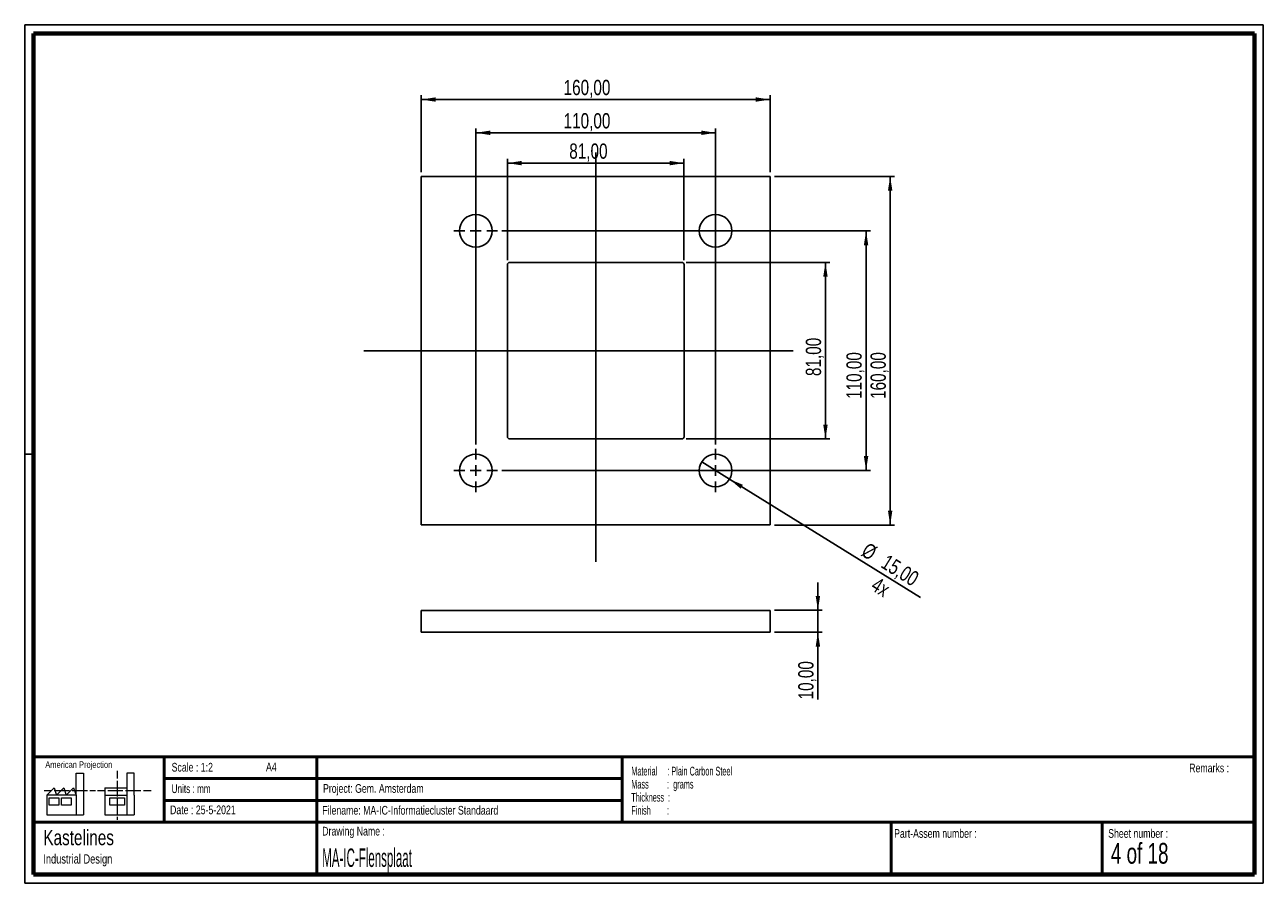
# Paper-space layout 'Sheet4' of a CAD drawing. Header units: millimetres. Extents: x 7 to 291, y 7 to 204.
import ezdxf

# ---------------------------------------------------------------- set-up
doc = ezdxf.new("R2010")
doc.units = ezdxf.units.MM
for name, color, linetype in [('BORDERS', 7, 'Continuous'), ('DRAWING', 7, 'Continuous'), ('TEXT_SHEET_FORMAT', 7, 'Continuous')]:
    doc.layers.add(name, color=color, linetype=linetype)
doc.styles.add('SLDTEXTSTYLE0', font='TXT', dxfattribs={"width": 0.7})
doc.styles.add('SLDTEXTSTYLE1', font='TXT', dxfattribs={"width": 0.75})
doc.styles.add('SLDTEXTSTYLE2', font='TXT', dxfattribs={"width": 0.678571})
doc.styles.add('SLDTEXTSTYLE4', font='TXT', dxfattribs={"width": 0.55})
doc.styles.add('SLDTEXTSTYLE5', font='TXT', dxfattribs={"width": 0.605})
doc.styles.add('SLDTEXTSTYLE6', font='TXT', dxfattribs={"width": 0.549})
doc.styles.add('SLDTEXTSTYLE7', font='TXT', dxfattribs={"width": 0.467045})
doc.dimstyles.new('SLDDIMSTYLE4', dxfattribs={"dimtxt": 3.5, "dimasz": 3.302, "dimexe": 0, "dimexo": 0.0625, "dimgap": 0.875, "dimtad": 1, "dimlfac": 2, "dimrnd": 1e-09, "dimzin": 12, "dimdsep": 46, "dimtxsty": 'SLDTEXTSTYLE1', "dimsah": 1, "dimcen": 0.09, "dimadec": 0, "dimazin": 3, "dimtfac": 1, "dimtmove": 0, "dimatfit": 0, "dimfxl": 1, "dimfrac": 2, "dimtolj": 1, "dimtzin": 12, "dimarcsym": 0})
doc.dimstyles.new('SLDDIMSTYLE5', dxfattribs={"dimtxt": 3.5, "dimasz": 3.302, "dimexe": 0, "dimexo": 0.0625, "dimgap": 0.875, "dimtad": 1, "dimlfac": 2, "dimrnd": 1e-09, "dimzin": 12, "dimdsep": 46, "dimtxsty": 'SLDTEXTSTYLE1', "dimsah": 1, "dimcen": 0.09, "dimadec": 0, "dimazin": 3, "dimtfac": 1, "dimtofl": 0, "dimtmove": 0, "dimatfit": 3, "dimfxl": 1, "dimfrac": 2, "dimtolj": 1, "dimtzin": 12, "dimarcsym": 0})
doc.dimstyles.new('SLDDIMSTYLE6', dxfattribs={"dimtxt": 3.5, "dimasz": 3.302, "dimexe": 0, "dimexo": 0.0625, "dimgap": 0.875, "dimtad": 1, "dimlfac": 2, "dimrnd": 1e-09, "dimzin": 12, "dimdsep": 46, "dimtxsty": 'SLDTEXTSTYLE1', "dimblk1": 'NONE', "dimsah": 1, "dimcen": 0, "dimadec": 0, "dimazin": 3, "dimtfac": 1, "dimtmove": 0, "dimatfit": 3, "dimldrblk": 'NONE', "dimfxl": 1, "dimfrac": 2, "dimtolj": 1, "dimtzin": 12, "dimarcsym": 0})

# ---------------------------------------------------------------- blocks, each defined once
blk = doc.blocks.new('SW_NOTE_0_28')
at = {"layer": 'TEXT_SHEET_FORMAT', "color": 0, "char_height": 2, "attachment_point": 1}
for s, insert, style in [('Material     : Plain Carbon Steel', (0, 2.58), 'SLDTEXTSTYLE5'), ('Mass         :  grams', (0, -0.42), 'SLDTEXTSTYLE4'), ('Thickness  :', (0, -3.42), 'SLDTEXTSTYLE5'), ('Finish        :', (0, -6.42), 'SLDTEXTSTYLE6')]:
    blk.add_mtext(s, dxfattribs=dict(at, insert=insert, style=style))
blk = doc.blocks.new('SW_NOTE_0_29')
at = {"layer": 'DRAWING', "color": 0, "attachment_point": 1, "style": 'SLDTEXTSTYLE1'}
for s, insert, char_height in [('Kastelines', (0, 4.51), 3.5), ('Industrial Design', (0, -1.09), 2.1167)]:
    blk.add_mtext(s, dxfattribs=dict(at, insert=insert, char_height=char_height))
blk = doc.blocks.new('_D_10')
at = {"layer": 'DRAWING', "color": 7}
for p, q in [((188.45, 69.41), (188.45, 75.76)), ((178.49, 69.41), (189.45, 69.41)), ((188.45, 69.41), (188.45, 64.41)), ((178.49, 64.41), (189.45, 64.41)), ((188.45, 64.41), (188.45, 48.97))]:
    blk.add_line(p, q, dxfattribs=at)
for points in [[(188.45, 69.41), (188.95, 72.71), (187.94, 72.71)], [(188.45, 64.41), (187.94, 61.11), (188.95, 61.11)]]:
    blk.add_solid(points, dxfattribs=at)
at = {"layer": 'DRAWING', "color": 7, "insert": (183.93, 48.97), "char_height": 3.5, "attachment_point": 1, "rotation": 90, "style": 'SLDTEXTSTYLE1'}
blk.add_mtext('10,00', dxfattribs=at)
blk = doc.blocks.new('_D_11')
at = {"layer": 'DRAWING', "color": 7}
for p, q in [((178.49, 168.99), (206.02, 168.99)), ((205.02, 88.99), (205.02, 168.99)), ((178.49, 88.99), (206.02, 88.99))]:
    blk.add_line(p, q, dxfattribs=at)
for points in [[(205.02, 168.99), (204.51, 165.69), (205.53, 165.69)], [(205.02, 88.99), (205.53, 92.29), (204.51, 92.29)]]:
    blk.add_solid(points, dxfattribs=at)
at = {"layer": 'DRAWING', "color": 7, "insert": (200.51, 117.92), "char_height": 3.5, "attachment_point": 1, "rotation": 90, "style": 'SLDTEXTSTYLE1'}
blk.add_mtext('160,00', dxfattribs=at)
blk = doc.blocks.new('_D_12')
at = {"layer": 'DRAWING', "color": 7}
for p, q in [((97.49, 169.99), (97.49, 187.62)), ((177.49, 169.99), (177.49, 187.62)), ((177.49, 186.62), (97.49, 186.62))]:
    blk.add_line(p, q, dxfattribs=at)
for points in [[(97.49, 186.62), (100.8, 186.12), (100.8, 187.13)], [(177.49, 186.62), (174.19, 187.13), (174.19, 186.12)]]:
    blk.add_solid(points, dxfattribs=at)
at = {"layer": 'DRAWING', "color": 7, "insert": (130.13, 191.14), "char_height": 3.5, "attachment_point": 1, "style": 'SLDTEXTSTYLE1'}
blk.add_mtext('160,00', dxfattribs=at)
blk = doc.blocks.new('_D_13')
at = {"layer": 'DRAWING', "color": 7}
for p, q in [((109.99, 107.49), (109.99, 179.99)), ((109.99, 178.99), (164.99, 178.99)), ((164.99, 107.49), (164.99, 179.99))]:
    blk.add_line(p, q, dxfattribs=at)
for points in [[(109.99, 178.99), (113.3, 178.48), (113.3, 179.5)], [(164.99, 178.99), (161.69, 179.5), (161.69, 178.48)]]:
    blk.add_solid(points, dxfattribs=at)
at = {"layer": 'DRAWING', "color": 7, "insert": (130.13, 183.5), "char_height": 3.5, "attachment_point": 1, "style": 'SLDTEXTSTYLE1'}
blk.add_mtext('110,00', dxfattribs=at)
blk = doc.blocks.new('_D_14')
at = {"layer": 'DRAWING', "color": 7}
for p, q in [((117.24, 149.74), (117.24, 173.03)), ((117.24, 172.03), (157.74, 172.03)), ((157.74, 149.74), (157.74, 173.03))]:
    blk.add_line(p, q, dxfattribs=at)
for points in [[(117.24, 172.03), (120.55, 171.52), (120.55, 172.54)], [(157.74, 172.03), (154.44, 172.54), (154.44, 171.52)]]:
    blk.add_solid(points, dxfattribs=at)
at = {"layer": 'DRAWING', "color": 7, "insert": (131.43, 176.54), "char_height": 3.5, "attachment_point": 1, "style": 'SLDTEXTSTYLE1'}
blk.add_mtext('81,00', dxfattribs=at)
blk = doc.blocks.new('_D_15')
at = {"layer": 'DRAWING', "color": 7}
for p, q in [((115.99, 156.49), (200.49, 156.49)), ((199.49, 156.49), (199.49, 101.49)), ((115.99, 101.49), (200.49, 101.49))]:
    blk.add_line(p, q, dxfattribs=at)
for points in [[(199.49, 156.49), (198.99, 153.19), (200, 153.19)], [(199.49, 101.49), (200, 104.79), (198.99, 104.79)]]:
    blk.add_solid(points, dxfattribs=at)
at = {"layer": 'DRAWING', "color": 7, "insert": (194.98, 117.92), "char_height": 3.5, "attachment_point": 1, "rotation": 90, "style": 'SLDTEXTSTYLE1'}
blk.add_mtext('110,00', dxfattribs=at)
blk = doc.blocks.new('_D_16')
at = {"layer": 'DRAWING', "color": 7}
for p, q in [((158.24, 149.24), (191.18, 149.24)), ((190.18, 149.24), (190.18, 108.74)), ((158.24, 108.74), (191.18, 108.74))]:
    blk.add_line(p, q, dxfattribs=at)
for points in [[(190.18, 149.24), (189.67, 145.94), (190.69, 145.94)], [(190.18, 108.74), (190.69, 112.04), (189.67, 112.04)]]:
    blk.add_solid(points, dxfattribs=at)
at = {"layer": 'DRAWING', "color": 7, "insert": (185.67, 123.17), "char_height": 3.5, "attachment_point": 1, "rotation": 90, "style": 'SLDTEXTSTYLE1'}
blk.add_mtext('81,00', dxfattribs=at)
blk = doc.blocks.new('_D_17')
at = {"layer": 'DRAWING', "color": 7}
for q in [(161.81, 103.47), (211.96, 72.34)]:
    blk.add_line((168.18, 99.51), q, dxfattribs=at)
blk.add_solid([(168.18, 99.51), (170.72, 97.34), (171.25, 98.21)], dxfattribs=at)
at = {"layer": 'DRAWING', "color": 7, "char_height": 3.5, "attachment_point": 1, "rotation": 328.1725, "style": 'SLDTEXTSTYLE1'}
for s, insert in [('%%c', (199.99, 85.14)), ('15,00', (204.5, 82.4)), ('4x', (202.19, 77.23))]:
    blk.add_mtext(s, dxfattribs=dict(at, insert=insert))
blk = doc.blocks.new('_None')
blk = doc.blocks.new('SW_CENTERMARKSYMBOL_0')
at = {"layer": 'DRAWING', "color": 0}
for p, q in [((0, 2.5), (0, 5)), ((-2.5, 0), (-5, 0)), ((0, 0), (-1.25, 0)), ((0, 0), (0, 1.25)), ((0, 0), (0, -1.25)), ((0, 0), (1.25, 0)), ((2.5, 0), (5, 0)), ((0, -2.5), (0, -5))]:
    blk.add_line(p, q, dxfattribs=at)
blk = doc.blocks.new('SW_CENTERMARKSYMBOL_1')
at = {"layer": 'DRAWING', "color": 0}
for p, q in [((0, 2.5), (0, 5)), ((-2.5, 0), (-5, 0)), ((0, 0), (-1.25, 0)), ((0, 0), (0, 1.25)), ((0, 0), (0, -1.25)), ((0, 0), (1.25, 0)), ((2.5, 0), (5, 0)), ((0, -2.5), (0, -5))]:
    blk.add_line(p, q, dxfattribs=at)
blk = doc.blocks.new('SW_CENTERMARKSYMBOL_2')
at = {"layer": 'DRAWING', "color": 0}
for p, q in [((0, 2.5), (0, 5)), ((-2.5, 0), (-5, 0)), ((0, 0), (-1.25, 0)), ((0, 0), (0, 1.25)), ((0, 0), (0, -1.25)), ((0, 0), (1.25, 0)), ((2.5, 0), (5, 0)), ((0, -2.5), (0, -5))]:
    blk.add_line(p, q, dxfattribs=at)
blk = doc.blocks.new('SW_CENTERMARKSYMBOL_3')
at = {"layer": 'DRAWING', "color": 0}
for p, q in [((0, 2.5), (0, 5)), ((-2.5, 0), (-5, 0)), ((0, 0), (-1.25, 0)), ((0, 0), (0, 1.25)), ((0, 0), (0, -1.25)), ((0, 0), (1.25, 0)), ((2.5, 0), (5, 0)), ((0, -2.5), (0, -5))]:
    blk.add_line(p, q, dxfattribs=at)

psp = doc.layouts.new('Sheet4')

# ---------------------------------------------------------------- linework, layer by layer
at = {"color": 7, "linetype": 'Continuous', "lineweight": 25}
for p, q in [((97.4932, 168.9924), (97.4932, 88.9924)), ((177.4932, 168.9924), (97.4932, 168.9924)), ((177.4932, 88.9924), (177.4932, 168.9924)), ((117.2432, 148.7424), (117.2432, 109.2424)), ((157.2432, 149.2424), (117.7432, 149.2424)), ((157.7432, 109.2424), (157.7432, 148.7424)), ((117.7432, 108.7424), (157.2432, 108.7424)), ((97.4932, 88.9924), (177.4932, 88.9924)), ((97.4932, 69.409), (97.4932, 64.409)), ((97.4932, 69.409), (177.4932, 69.409)), ((177.4932, 69.409), (177.4932, 64.409)), ((97.4932, 64.409), (177.4932, 64.409))]:
    psp.add_line(p, q, dxfattribs=at)
for centre in [(109.9932, 156.4924), (164.9932, 156.4924), (109.9932, 101.4924), (164.9932, 101.4924)]:
    psp.add_circle(centre, 3.75, dxfattribs=at)
for centre, start, end in [((117.7432, 148.7424), 90, 180), ((157.2432, 148.7424), 0, 90), ((117.7432, 109.2424), 180, 270), ((157.2432, 109.2424), 270, 0)]:
    psp.add_arc(centre, 0.5, start, end, dxfattribs=at)
at = {"layer": 'BORDERS', "lineweight": 70}
for p, q in [((8.5696, 8.7839), (8.5696, 201.7839)), ((8.5696, 201.7839), (288.5696, 201.7839)), ((288.5696, 201.7839), (288.5696, 8.7839)), ((288.5696, 8.7839), (8.5696, 8.7839))]:
    psp.add_line(p, q, dxfattribs=at)
at = {"layer": 'BORDERS', "lineweight": 50}
for p, q in [((8.5696, 35.7839), (288.5696, 35.7839)), ((38.5696, 35.7839), (38.5696, 20.7839)), ((73.5696, 35.7839), (73.5696, 8.7839)), ((143.5696, 35.7839), (143.5696, 20.7839)), ((38.5696, 30.7839), (143.5696, 30.7839)), ((38.5696, 25.7839), (143.5696, 25.7839)), ((8.5696, 20.7839), (288.5696, 20.7839)), ((205.2225, 8.7839), (205.2225, 20.7839)), ((253.6509, 8.7839), (253.6509, 20.7839))]:
    psp.add_line(p, q, dxfattribs=at)
at = {"layer": 'DRAWING', "color": 7}
for p, q in [((137.4932, 174.5037), (137.4932, 80.5129)), ((84.3142, 128.9924), (182.7572, 128.9924))]:
    psp.add_line(p, q, dxfattribs=at)
at = {"layer": 'TEXT_SHEET_FORMAT'}
for p, q in [((6.5696, 203.7839), (290.5696, 203.7839)), ((6.5696, 203.7839), (6.5696, 6.7839)), ((290.5696, 203.7839), (290.5696, 6.7839)), ((6.5696, 105.2839), (8.6215, 105.2839)), ((6.5696, 6.7839), (290.5696, 6.7839))]:
    psp.add_line(p, q, dxfattribs=at)
at = {"layer": 'TEXT_SHEET_FORMAT', "color": 7, "linetype": 'Continuous', "lineweight": 18}
for p, q in [((18.3208, 26.9711), (18.3208, 32.0361)), ((18.3208, 32.0361), (20.0027, 32.0361)), ((20.0027, 32.0361), (20.0027, 22.4704)), ((27.7328, 32.596), (27.7328, 30.8389)), ((31.6542, 32.0317), (29.9723, 32.0317)), ((29.9723, 32.0317), (29.9723, 22.466)), ((31.6542, 26.9668), (31.6542, 32.0317)), ((11.5933, 26.9711), (13.2752, 28.6594)), ((13.2752, 28.6594), (13.8375, 26.9711)), ((13.8375, 26.9711), (15.5194, 28.6594)), ((15.5194, 28.6594), (16.0814, 26.9711)), ((16.0814, 26.9711), (17.7632, 28.6594)), ((17.7632, 28.6594), (18.3208, 26.9711)), ((24.9266, 28.655), (24.9266, 26.9668)), ((24.9266, 28.655), (29.9723, 28.655)), ((27.7328, 30.2516), (27.7328, 28.4899)), ((27.7328, 28.4899), (27.7328, 26.7282)), ((10.9809, 28.0997), (12.736, 28.0997)), ((18.3208, 26.9711), (11.5933, 26.9711)), ((11.5933, 26.9711), (11.5933, 22.4704)), ((12.1556, 26.4115), (14.3995, 26.4115)), ((12.1556, 24.7231), (12.1556, 26.4115)), ((13.321, 28.0997), (15.076, 28.0997)), ((14.3995, 26.4115), (14.3995, 24.7231)), ((14.957, 26.4115), (17.2012, 26.4115)), ((14.957, 24.7231), (14.957, 26.4115)), ((15.076, 28.0997), (16.8309, 28.0997)), ((17.2012, 26.4115), (17.2012, 24.7231)), ((17.4159, 28.0997), (19.1711, 28.0997)), ((18.3208, 26.9711), (18.3208, 22.4704)), ((19.1711, 28.0997), (20.926, 28.0997)), ((21.511, 28.0997), (22.8089, 28.0997)), ((23.2447, 28.0953), (24.9952, 28.0953)), ((24.9266, 26.9668), (29.9723, 26.9668)), ((24.9266, 26.9668), (24.9266, 22.466)), ((25.5802, 28.0953), (27.3352, 28.0953)), ((26.0509, 26.4071), (29.4147, 26.4071)), ((26.0509, 24.7187), (26.0509, 26.4071)), ((27.3352, 28.0953), (29.0902, 28.0953)), ((27.7328, 26.1409), (27.7328, 24.3793)), ((29.4147, 26.4071), (29.4147, 24.7187)), ((29.6752, 28.0953), (31.4303, 28.0953)), ((31.4303, 28.0953), (33.1853, 28.0953)), ((31.6542, 26.9668), (31.6542, 22.466)), ((33.7703, 28.0953), (35.5252, 28.0953)), ((14.3995, 24.7231), (12.1556, 24.7231)), ((17.2012, 24.7231), (14.957, 24.7231)), ((29.4147, 24.7187), (26.0509, 24.7187)), ((27.7328, 24.3793), (27.7328, 22.6175)), ((11.5933, 22.4704), (18.3208, 22.4704)), ((18.3208, 22.4704), (20.0027, 22.4704)), ((24.9266, 22.466), (31.6542, 22.466)), ((27.7328, 22.0302), (27.7328, 21.342))]:
    psp.add_line(p, q, dxfattribs=at)

# ---------------------------------------------------------------- block references
at = {"layer": 'DRAWING', "color": 7}
for name, p in [('SW_CENTERMARKSYMBOL_0', (109.9932, 156.4924)), ('SW_CENTERMARKSYMBOL_1', (164.9932, 156.4924)), ('SW_CENTERMARKSYMBOL_3', (109.9932, 101.4924)), ('SW_CENTERMARKSYMBOL_2', (164.9932, 101.4924))]:
    psp.add_blockref(name, p, dxfattribs=at)
at = {"layer": 'DRAWING'}
psp.add_blockref('SW_NOTE_0_29', (10.8265, 14.511), dxfattribs=at)
at = {"layer": 'TEXT_SHEET_FORMAT', "color": 218}
psp.add_blockref('SW_NOTE_0_28', (145.6526, 30.9309), dxfattribs=at)

# ---------------------------------------------------------------- texts
at = {"layer": 'TEXT_SHEET_FORMAT', "attachment_point": 1}
for s, insert, char_height, style in [('American Projection', (11.2772, 34.7557), 1.5, 'SLDTEXTSTYLE1'), ('Scale : 1:2', (40.2454, 34.4082), 2, 'SLDTEXTSTYLE1'), ('A4', (61.8906, 34.4862), 2, 'SLDTEXTSTYLE1'), ('Remarks :', (273.5956, 34.2358), 2, 'SLDTEXTSTYLE1'), ('Units : mm', (40.2393, 29.4761), 2, 'SLDTEXTSTYLE0'), ('Project: Gem. Amsterdam', (74.9564, 29.538), 2, 'SLDTEXTSTYLE1'), ('Date : 25-5-2021', (39.8865, 24.6218), 2, 'SLDTEXTSTYLE1'), ('Filename: MA-IC-Informatiecluster Standaard', (74.7977, 24.5313), 2, 'SLDTEXTSTYLE1'), ('Drawing Name :', (74.7803, 19.7365), 2, 'SLDTEXTSTYLE1'), ('Part-Assem number :', (205.9266, 19.2104), 2, 'SLDTEXTSTYLE1'), ('Sheet number :', (255.0112, 19.2104), 2, 'SLDTEXTSTYLE1'), ('4 of 18', (255.6343, 16.0396), 4.7625, 'SLDTEXTSTYLE2')]:
    psp.add_mtext(s, dxfattribs=dict(at, insert=insert, char_height=char_height, style=style))
at = {"layer": 'TEXT_SHEET_FORMAT', "color": 218, "insert": (74.7803, 14.7617), "char_height": 4.233333, "attachment_point": 1, "style": 'SLDTEXTSTYLE7'}
psp.add_mtext('MA-IC-Flensplaat', dxfattribs=at)

# ---------------------------------------------------------------- dimensions: what is measured, and where the dimension line sits
at = {"layer": 'DRAWING', "color": 7}
for base, p1, p2, picture, middle in [((97.4932, 186.6236), (177.4932, 168.9924), (97.4932, 168.9924), '_D_12', (137.2458, 186.6236)), ((164.9932, 178.9924), (109.9932, 106.4924), (164.9932, 106.4924), '_D_13', (137.2458, 178.9924)), ((157.7432, 172.0303), (117.2432, 148.7424), (157.7432, 148.7424), '_D_14', (137.2458, 172.0303))]:
    dim = psp.add_linear_dim(base=base, p1=p1, p2=p2, dimstyle='SLDDIMSTYLE5', dxfattribs=at)
    dim.commit()
    dim.dimension.update_dxf_attribs({"geometry": picture, "text_midpoint": middle, "dimtype": 160})
for base, p1, p2, dimstyle, picture, middle in [((205.0181, 168.9924), (177.4932, 88.9924), (177.4932, 168.9924), 'SLDDIMSTYLE5', '_D_11', (205.0181, 125.0349)), ((199.4932, 101.4924), (114.9932, 156.4924), (114.9932, 101.4924), 'SLDDIMSTYLE5', '_D_15', (199.4932, 125.0349)), ((190.1775, 108.7424), (157.2432, 149.2424), (157.2432, 108.7424), 'SLDDIMSTYLE5', '_D_16', (190.1775, 128.9924)), ((188.4461, 64.409), (177.4932, 69.409), (177.4932, 64.409), 'SLDDIMSTYLE4', '_D_10', (188.4461, 54.7891))]:
    dim = psp.add_linear_dim(base=base, p1=p1, p2=p2, angle=90, dimstyle=dimstyle, dxfattribs=at)
    dim.commit()
    dim.dimension.update_dxf_attribs({"geometry": picture, "text_midpoint": middle, "dimtype": 160})
dim = psp.add_diameter_dim_2p(p1=(161.807, 103.47), p2=(168.1793, 99.5148), dimstyle='SLDDIMSTYLE6', dxfattribs=at)
dim.commit()
dim.dimension.update_dxf_attribs({"geometry": '_D_17', "text_midpoint": (204.7708, 76.8028), "dimtype": 163})

doc.saveas('drawing.dxf')
